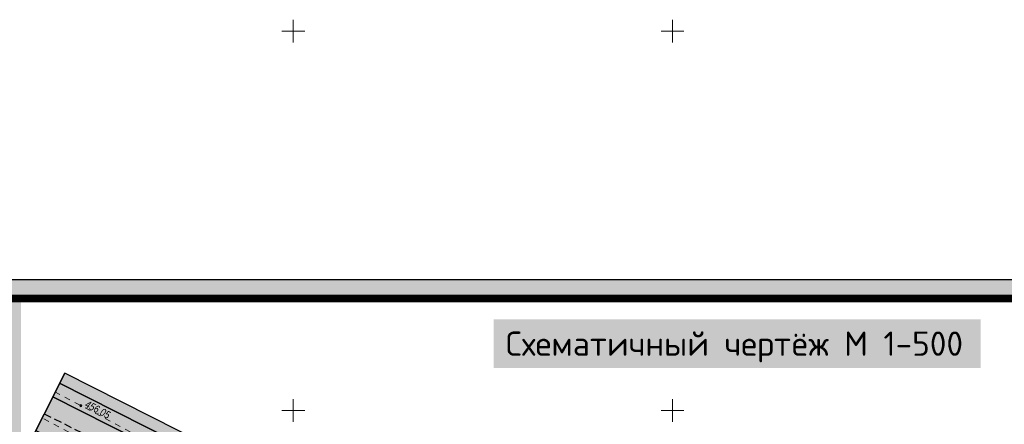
# Model space of a CAD drawing. Extents: x 398198 to 398512, y 4213857 to 4214102.
# Tile 26 of 27: x 398264 to 398394, y 4214048 to 4214102. Entities that reach past the tile are written whole.
import ezdxf
from ezdxf.enums import TextEntityAlignment as Align

# ---------------------------------------------------------------- set-up
doc = ezdxf.new("R2010")
doc.units = 0
doc.header["$LTSCALE"] = 0.5
doc.header["$MEASUREMENT"] = 0
doc.linetypes.add('Auto_Street_NotBorder_Line_m1', pattern=[3, 1.5, -1.5])
doc.linetypes.add('STRIH_1', pattern=[3, 2, -1])
doc.layers.add('.', color=7, linetype='Continuous', lineweight=15)
for name, color, linetype in [('01_Red', 7, 'Continuous'), ('Bino', 7, 'Continuous'), ('TREE', 74, 'Continuous')]:
    doc.layers.add(name, color=color, linetype=linetype)
doc.layers.add('AUTO#_ROADS_EXIST_L', color=7, linetype='Continuous', lineweight=15, true_color=0x000000)
for name, color, linetype, true_color in [('GEODS_POINT_GRID#_B', 7, 'Continuous', 0x000000), ('RELEF_POINT_PICKT_B', 7, 'Continuous', 0x000000), ('RELEF_POINT_PICKT_T', 7, 'Continuous', 0x000000)]:
    doc.layers.add(name, color=color, linetype=linetype, true_color=true_color)
doc.styles.add('Д-431 (Arial Narrow К)', font='ARIALNI.TTF', dxfattribs={"height": 1})

# ---------------------------------------------------------------- blocks, each defined once
blk = doc.blocks.new('CrossCoord_m1')
at = {"layer": 'GEODS_POINT_GRID#_B', "color": 3, "lineweight": 20, "true_color": 0x00ff00, "flags": 128}
for points in [[(0, 3), (0, -3)], [(-3, 0), (3, 0)]]:
    blk.add_lwpolyline(points, dxfattribs=at)
blk = doc.blocks.new('PointHight_m1')
at = {"layer": 'RELEF_POINT_PICKT_B', "linetype": 'Continuous', "lineweight": 15, "true_color": 0x000000}
h = blk.add_hatch(color=18, dxfattribs=at)
edge = h.paths.add_edge_path()
edge.add_arc((0, 0), 0.3, 0, 360)
at = {"layer": 'RELEF_POINT_PICKT_B', "color": 18, "linetype": 'Continuous', "lineweight": 15, "true_color": 0x000000}
blk.add_circle((0, 0), 0.3, dxfattribs=at)
blk.add_point((0, 0), dxfattribs=at)
blk = doc.blocks.new('wdqwqwwq')
at = {"layer": 'AUTO#_ROADS_EXIST_L', "color": 18, "linetype": 'Auto_Street_NotBorder_Line_m1', "lineweight": 15, "true_color": 0x000000}
for points, elevation in [([(398268.55, 4214052.45), (398323.86, 4214023.21), (398379.06, 4213995.22)], 456.05), ([(398377.1, 4213991.89), (398348.98, 4214006.24), (398322.01, 4214019.61), (398266.89, 4214049)], 455.47)]:
    blk.add_lwpolyline(points, dxfattribs=dict(at, elevation=elevation))
at = {"layer": 'GEODS_POINT_GRID#_B', "color": 3, "true_color": 0x00ff00, "xscale": 0.5, "yscale": 0.5, "zscale": 0.5}
for p in [(398300, 4214100), (398350, 4214100), (398300, 4214050), (398350, 4214050)]:
    blk.add_blockref('CrossCoord_m1', p, dxfattribs=at)
at = {"layer": 'RELEF_POINT_PICKT_B', "color": 18, "true_color": 0x000000, "xscale": 0.5, "yscale": 0.5, "zscale": 0.5}
blk.add_blockref('PointHight_m1', (398271.97, 4214050.64, 456.05), dxfattribs=at)
at = {"layer": 'RELEF_POINT_PICKT_T', "color": 18, "true_color": 0x000000, "style": 'Д-431 (Arial Narrow К)'}
blk.add_text('456.05', height=1, rotation=332.1383, dxfattribs=at).set_placement((398272.65, 4214050.94, 456.05), align=Align.MIDDLE_LEFT)

msp = doc.modelspace()

# ---------------------------------------------------------------- hatches: boundary and pattern name
at = {"layer": '01_Red', "linetype": 'Continuous'}
h = msp.add_hatch(color=256, dxfattribs=at)
h.dxf.hatch_style = 1
h.set_gradient(color1=(71, 71, 71), color2=(82, 82, 82), one_color=1, tint=0.32)
h.paths.add_polyline_path([(398266.02, 4214047.34), (398378.83, 4213990.31), (398381.08, 4213994.77), (398268.27, 4214051.8)])
at = {"layer": 'Bino', "lineweight": 15, "ltscale": 0.1}
h = msp.add_hatch(color=254, dxfattribs=at)
h.dxf.hatch_style = 1
h.paths.add_polyline_path([(398233.34, 4213931.64), (398271.65, 4213917.38), (398291.79, 4213909.1), (398303.24, 4213940.2), (398309.99, 4213937.71), (398310.86, 4213940.19), (398308.1, 4213941.31), (398323.52, 4213978.5), (398345.42, 4213969.25), (398358.07, 4213996.88), (398377.25, 4213987.18), (398382.66, 4213997.89), (398269.85, 4214054.92), (398264.44, 4214044.21), (398272.95, 4214039.91), (398267.49, 4214024.12), (398249.17, 4213975.89), (398241.71, 4213955.82), (398239.56, 4213948.88)])
at = {"layer": 'TREE', "lineweight": 0}
h = msp.add_hatch(dxfattribs=at)
h.set_pattern_fill('CROSS', color=256, scale=1.2, angle=12.9497)
h.set_pattern_definition([(12.949675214, (0, 0), (0.225141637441, 0.359598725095), [0.15, -0.45]), (102.949675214, (0.0899, -0.0563), (-0.359598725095, 0.225141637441), [0.15, -0.45])])
h.paths.add_polyline_path([(398268.27, 4214051.8), (398381.08, 4213994.77), (398381.99, 4213996.55), (398269.18, 4214053.59)])

# ---------------------------------------------------------------- linework, layer by layer
at = {"linetype": 'Continuous'}
msp.add_lwpolyline([(398233.34, 4213931.64), (398271.65, 4213917.38), (398291.79, 4213909.1), (398303.24, 4213940.2), (398309.99, 4213937.71), (398310.86, 4213940.19), (398308.1, 4213941.31), (398323.52, 4213978.5), (398345.42, 4213969.25), (398358.07, 4213996.88), (398377.25, 4213987.18), (398382.66, 4213997.89), (398269.85, 4214054.92), (398264.44, 4214044.21), (398272.95, 4214039.91), (398267.49, 4214024.12), (398249.17, 4213975.89), (398241.71, 4213955.82), (398239.56, 4213948.88)], close=True, dxfattribs=at)

# ---------------------------------------------------------------- next in the draw order: block references
msp.add_blockref('wdqwqwwq', (0, 0), dxfattribs=at)

# ---------------------------------------------------------------- next in the draw order: hatches: boundary and pattern name
at = {"layer": '.', "linetype": 'Continuous', "lineweight": 35, "true_color": 0xffffff}
h = msp.add_hatch(color=7, dxfattribs=at)
h.dxf.hatch_style = 1
h.paths.add_polyline_path([(398214.89, 4214067.26), (398511.89, 4214067.26), (398511.89, 4213857.26), (398214.89, 4213857.26)])
h.paths.add_polyline_path([(398224.89, 4214064.76), (398509.39, 4214064.76), (398509.39, 4213859.76), (398224.89, 4213859.76)], flags=16)
h = msp.add_hatch(color=7, dxfattribs=at)
h.dxf.hatch_style = 1
h.paths.add_polyline_path([(398224.89, 4214028.49), (398264.08, 4214028.49), (398264.08, 4214064.76), (398224.89, 4214064.76)])

# ---------------------------------------------------------------- next in the draw order: linework, layer by layer
msp.add_lwpolyline([(398214.89, 4214067.26), (398511.89, 4214067.26), (398511.89, 4213857.26), (398214.89, 4213857.26)], close=True)
at = {"const_width": 1}
msp.add_lwpolyline([(398224.89, 4214064.76), (398509.39, 4214064.76), (398509.39, 4213859.76), (398224.89, 4213859.76)], close=True, dxfattribs=at)
at = {"linetype": 'Continuous', "elevation": -51.34}
for points in [[(398264.44, 4214044.21), (398269.85, 4214054.92)], [(398269.18, 4214053.59), (398381.99, 4213996.55)]]:
    msp.add_lwpolyline(points, dxfattribs=at)
at = {"color": 1, "linetype": 'Continuous', "const_width": 0.1, "elevation": -51.34}
msp.add_lwpolyline([(398269.85, 4214054.92), (398382.66, 4213997.89)], dxfattribs=at)
at = {"linetype": 'Continuous', "elevation": -51.34}
msp.add_lwpolyline([(398268.27, 4214051.8), (398381.08, 4213994.77), (398381.99, 4213996.55), (398269.18, 4214053.59)], close=True, dxfattribs=at)
at = {"linetype": 'Continuous'}
msp.add_lwpolyline([(398266.02, 4214047.34), (398378.83, 4213990.31), (398381.08, 4213994.77), (398268.27, 4214051.8)], close=True, dxfattribs=at)
at = {"color": 7, "linetype": 'STRIH_1', "true_color": 0xffffff, "elevation": -51.34}
msp.add_lwpolyline([(398267.14, 4214049.57), (398379.95, 4213992.54)], dxfattribs=at)

# ---------------------------------------------------------------- next in the draw order: texts
at = {"color": 0, "insert": (398328.01, 4214058.37), "char_height": 3.2, "width": 61.029, "attachment_point": 4, "bg_fill": 1, "box_fill_scale": 1.5, "bg_fill_color": 7, "bg_fill_true_color": 16777215, "bg_fill_transparency": 0}
msp.add_mtext('\\pi-3.9993,l3.9993;{\\fISOCPEUR|b1|i0|c204|p34;\\C256;Схематичный чертёж М 1-500}', dxfattribs=at)

doc.saveas('drawing.dxf')
